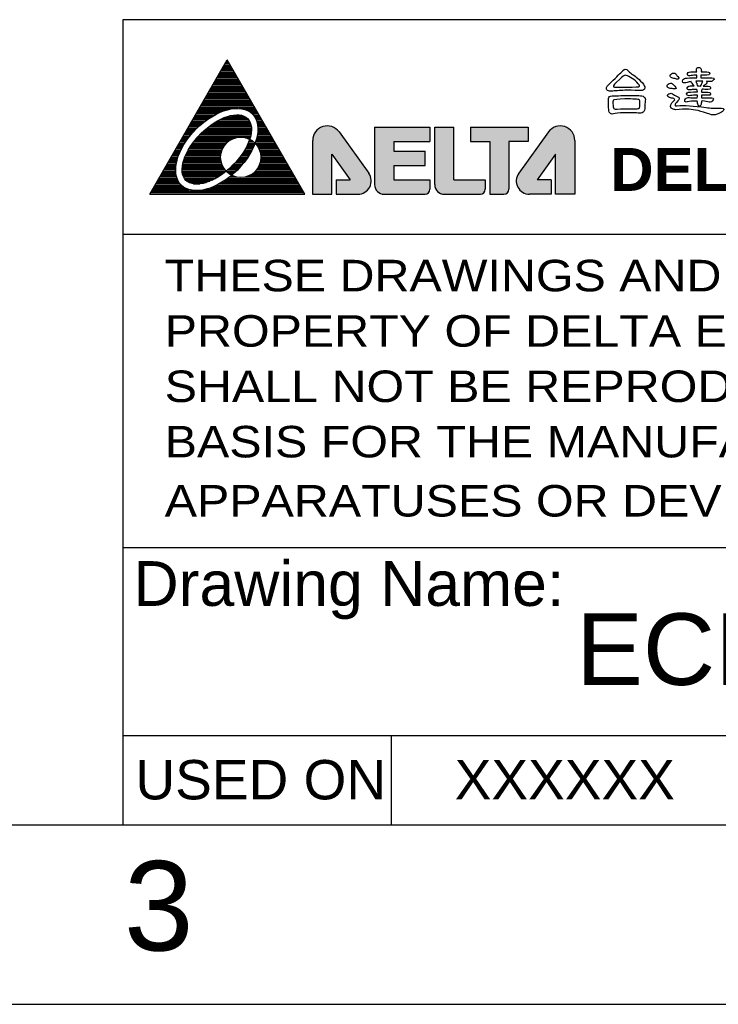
# Model space of a CAD drawing. Extents: x -75 to 555, y -102 to 343.
# Tile 14 of 24: x 303 to 361, y -102 to -20. Entities that reach past the tile are written whole.
import ezdxf
from ezdxf.enums import TextEntityAlignment as Align

# ---------------------------------------------------------------- set-up
doc = ezdxf.new("R2010")
doc.units = 0
doc.header["$LTSCALE"] = 23.1
doc.header["$MEASUREMENT"] = 0
doc.layers.get('0').update_dxf_attribs({"linetype": 'CONTINUOUS'})
for name, color, linetype in [('delta', 5, 'CONTINUOUS'), ('DIM', 6, 'CONTINUOUS'), ('DRAWING FRAME', 1, 'CONTINUOUS')]:
    doc.layers.add(name, color=color, linetype=linetype)
doc.styles.add('ARIAL', font='ARIAL.TTF')
doc.styles.add('ROMANC', font='romanc')

# ---------------------------------------------------------------- blocks, each defined once
blk = doc.blocks.new('DELTA-LOGO')
at = {"layer": 'delta'}
h = blk.add_hatch(color=256, dxfattribs=at)
h.paths.add_polyline_path([(16.108, 6.006), (16.108, 3.602), (16.966, 3.602), (16.966, 5.39), (17.788, 4.245), (17.163, 4.245), (17.163, 3.602), (18.133, 3.602, 0.610501), (18.614, 4.538), (17.287, 6.386, 0.72837)])
h.paths.add_polyline_path([(18.877, 6.603), (18.877, 4.031, 0.414214), (19.306, 3.602), (21.129, 3.602, 0.414214), (21.35, 3.824), (21.35, 4.245), (19.734, 4.245), (19.734, 4.888), (21.136, 4.888), (21.136, 5.531), (19.734, 5.531), (19.734, 5.96), (21.35, 5.96), (21.35, 6.603)])
h.paths.add_polyline_path([(22.422, 6.603), (21.565, 6.603), (21.565, 4.03, 0.413781), (21.993, 3.602), (23.602, 3.602, 0.414214), (23.823, 3.824), (23.823, 4.245), (22.422, 4.245)])
h.paths.add_polyline_path([(23.163, 6.603), (23.163, 5.96), (24.021, 5.96), (24.021, 3.602), (24.656, 3.602, 0.414214), (24.878, 3.824), (24.878, 5.96), (25.735, 5.96), (25.735, 6.603)])
h.paths.add_polyline_path([(26.967, 5.39), (26.967, 3.602), (27.824, 3.602), (27.824, 6.006, 0.72837), (26.646, 6.386), (25.318, 4.538, 0.610501), (25.799, 3.602), (26.77, 3.602), (26.77, 4.245), (26.145, 4.245)])
for p, q in [((8.824, 3.602), (12.288, 9.602)), ((15.752, 3.602), (12.288, 9.602)), ((18.877, 6.603), (21.35, 6.603)), ((18.877, 6.603), (18.877, 4.031)), ((21.35, 6.603), (21.35, 5.96)), ((21.565, 6.603), (22.422, 6.603)), ((21.565, 4.031), (21.565, 6.603)), ((22.422, 4.245), (22.422, 6.603)), ((23.163, 6.603), (23.163, 5.96)), ((23.163, 6.603), (25.735, 6.603)), ((25.735, 6.603), (25.735, 5.96)), ((17.287, 6.386), (18.613, 4.538)), ((26.645, 6.386), (25.319, 4.538)), ((16.108, 6.006), (16.108, 3.602)), ((19.734, 5.96), (21.35, 5.96)), ((19.734, 5.96), (19.734, 5.531)), ((23.163, 5.96), (24.021, 5.96)), ((24.021, 5.96), (24.021, 3.602)), ((25.735, 5.96), (24.878, 5.96)), ((24.878, 5.96), (24.878, 3.824)), ((27.824, 6.006), (27.824, 3.602)), ((16.966, 3.602), (16.966, 5.39)), ((16.966, 5.39), (17.788, 4.245)), ((19.734, 5.531), (21.136, 5.531)), ((21.136, 4.888), (21.136, 5.531)), ((26.967, 5.39), (26.145, 4.245)), ((26.967, 3.602), (26.967, 5.39)), ((19.734, 4.888), (19.734, 4.245)), ((19.734, 4.888), (21.136, 4.888)), ((17.163, 4.245), (17.163, 3.602)), ((17.163, 4.245), (17.788, 4.245)), ((19.734, 4.245), (21.35, 4.245)), ((21.35, 4.245), (21.35, 3.824)), ((22.422, 4.245), (23.823, 4.245)), ((23.823, 4.245), (23.823, 3.824)), ((26.77, 4.245), (26.145, 4.245)), ((26.77, 4.245), (26.77, 3.602)), ((8.824, 3.602), (15.752, 3.602)), ((16.108, 3.602), (16.966, 3.602)), ((17.163, 3.602), (18.133, 3.602)), ((19.306, 3.602), (21.129, 3.602)), ((21.993, 3.602), (23.602, 3.602)), ((24.021, 3.602), (24.656, 3.602)), ((26.77, 3.602), (25.799, 3.602)), ((27.824, 3.602), (26.967, 3.602))]:
    blk.add_line(p, q, dxfattribs=at)
at = {"layer": 'delta', "color": 5}
for p, q in [((12.085, 9.25), (12.492, 9.25)), ((12.121, 9.312), (12.455, 9.312)), ((12.157, 9.375), (12.419, 9.375)), ((12.193, 9.438), (12.383, 9.438)), ((12.229, 9.5), (12.347, 9.5)), ((12.233, 9.507), (12.303, 9.577)), ((12.289, 9.562), (12.311, 9.562)), ((11.832, 8.812), (12.744, 8.812)), ((11.868, 8.875), (12.708, 8.875)), ((11.904, 8.938), (12.672, 8.938)), ((11.94, 9), (12.636, 9)), ((11.976, 9.062), (12.6, 9.062)), ((12.013, 9.125), (12.564, 9.125)), ((12.049, 9.188), (12.528, 9.188)), ((11.579, 8.375), (12.997, 8.375)), ((11.616, 8.438), (12.961, 8.438)), ((11.652, 8.5), (12.925, 8.5)), ((11.688, 8.562), (12.888, 8.562)), ((11.724, 8.625), (12.852, 8.625)), ((11.76, 8.688), (12.816, 8.688)), ((11.796, 8.75), (12.78, 8.75)), ((11.327, 7.938), (13.249, 7.938)), ((11.363, 8), (13.213, 8)), ((11.399, 8.062), (13.177, 8.062)), ((11.435, 8.125), (13.141, 8.125)), ((11.471, 8.188), (13.105, 8.188)), ((11.507, 8.25), (13.069, 8.25)), ((11.543, 8.312), (13.033, 8.312)), ((11.074, 7.5), (13.502, 7.5)), ((11.11, 7.562), (13.466, 7.562)), ((11.146, 7.625), (13.43, 7.625)), ((11.183, 7.688), (13.394, 7.688)), ((11.219, 7.75), (13.358, 7.75)), ((11.255, 7.812), (13.321, 7.812)), ((11.291, 7.875), (13.285, 7.875)), ((10.822, 7.062), (11.587, 7.062)), ((10.858, 7.125), (11.693, 7.125)), ((10.894, 7.188), (11.811, 7.188)), ((10.93, 7.25), (11.942, 7.25)), ((10.966, 7.312), (12.096, 7.312)), ((11.002, 7.375), (12.29, 7.375)), ((11.038, 7.438), (12.662, 7.438)), ((12.255, 7.062), (13.097, 7.062)), ((12.479, 7.125), (12.946, 7.125)), ((12.819, 7.438), (13.538, 7.438)), ((13.128, 7.375), (13.574, 7.375)), ((13.26, 7.312), (13.61, 7.312)), ((13.351, 7.25), (13.646, 7.25)), ((13.421, 7.188), (13.682, 7.188)), ((13.475, 7.125), (13.718, 7.125)), ((13.519, 7.062), (13.755, 7.062)), ((10.569, 6.625), (11.012, 6.625)), ((10.605, 6.688), (11.081, 6.688)), ((10.641, 6.75), (11.154, 6.75)), ((10.677, 6.812), (11.23, 6.812)), ((10.713, 6.875), (11.311, 6.875)), ((10.75, 6.938), (11.397, 6.938)), ((10.786, 7), (11.489, 7)), ((11.475, 6.625), (13.366, 6.625)), ((11.559, 6.688), (13.355, 6.688)), ((11.648, 6.75), (13.339, 6.75)), ((11.744, 6.812), (13.316, 6.812)), ((11.849, 6.875), (13.284, 6.875)), ((11.964, 6.938), (13.242, 6.938)), ((12.096, 7), (13.183, 7)), ((13.555, 7), (13.791, 7)), ((13.584, 6.938), (13.827, 6.938)), ((13.608, 6.875), (13.863, 6.875)), ((13.626, 6.812), (13.899, 6.812)), ((13.64, 6.75), (13.935, 6.75)), ((13.65, 6.688), (13.971, 6.688)), ((13.657, 6.625), (14.007, 6.625)), ((10.316, 6.188), (10.607, 6.188)), ((10.353, 6.25), (10.658, 6.25)), ((10.389, 6.312), (10.71, 6.312)), ((10.425, 6.375), (10.765, 6.375)), ((10.461, 6.438), (10.823, 6.438)), ((10.497, 6.5), (10.883, 6.5)), ((10.533, 6.562), (10.946, 6.562)), ((11, 6.188), (13.331, 6.188)), ((11.059, 6.25), (13.345, 6.25)), ((11.12, 6.312), (13.357, 6.312)), ((11.184, 6.375), (13.366, 6.375)), ((11.251, 6.438), (13.371, 6.438)), ((11.322, 6.5), (13.373, 6.5)), ((11.396, 6.562), (13.372, 6.562)), ((13.625, 6.188), (14.26, 6.188)), ((13.637, 6.25), (14.224, 6.25)), ((13.647, 6.312), (14.188, 6.312)), ((13.654, 6.375), (14.151, 6.375)), ((13.659, 6.438), (14.115, 6.438)), ((13.661, 6.562), (14.043, 6.562)), ((13.661, 6.5), (14.079, 6.5)), ((10.064, 5.75), (10.311, 5.75)), ((10.1, 5.812), (10.347, 5.812)), ((10.136, 5.875), (10.386, 5.875)), ((10.172, 5.938), (10.426, 5.938)), ((10.208, 6), (10.468, 6)), ((10.244, 6.062), (10.513, 6.062)), ((10.28, 6.125), (10.559, 6.125)), ((10.657, 5.75), (12.145, 5.75)), ((10.7, 5.812), (12.19, 5.812)), ((10.744, 5.875), (12.245, 5.875)), ((10.791, 5.938), (12.311, 5.938)), ((10.84, 6), (12.394, 6)), ((10.891, 6.062), (12.503, 6.062)), ((10.944, 6.125), (12.675, 6.125)), ((13.114, 6.125), (13.313, 6.125)), ((13.163, 5.75), (13.484, 5.75)), ((13.193, 5.812), (13.51, 5.812)), ((13.222, 5.875), (13.534, 5.875)), ((13.248, 5.938), (13.478, 5.938)), ((13.272, 6), (13.395, 6)), ((13.286, 6.062), (13.294, 6.062)), ((13.544, 5.875), (14.44, 5.875)), ((13.556, 5.938), (14.404, 5.938)), ((13.577, 6), (14.368, 6)), ((13.595, 6.062), (14.332, 6.062)), ((13.599, 5.812), (14.476, 5.812)), ((13.611, 6.125), (14.296, 6.125)), ((13.644, 5.75), (14.512, 5.75)), ((9.811, 5.312), (10.107, 5.312)), ((9.847, 5.375), (10.131, 5.375)), ((9.883, 5.438), (10.156, 5.438)), ((9.92, 5.5), (10.183, 5.5)), ((9.956, 5.562), (10.212, 5.562)), ((9.992, 5.625), (10.243, 5.625)), ((10.028, 5.688), (10.276, 5.688)), ((10.419, 5.312), (11.997, 5.312)), ((10.446, 5.375), (12.003, 5.375)), ((10.476, 5.438), (12.014, 5.438)), ((10.508, 5.5), (12.029, 5.5)), ((10.543, 5.562), (12.05, 5.562)), ((10.579, 5.625), (12.075, 5.625)), ((10.617, 5.688), (12.107, 5.688)), ((12.891, 5.312), (13.251, 5.312)), ((12.936, 5.375), (13.29, 5.375)), ((12.979, 5.438), (13.327, 5.438)), ((13.02, 5.5), (13.362, 5.5)), ((13.059, 5.562), (13.395, 5.562)), ((13.095, 5.625), (13.427, 5.625)), ((13.13, 5.688), (13.457, 5.688)), ((13.682, 5.688), (14.548, 5.688)), ((13.714, 5.625), (14.585, 5.625)), ((13.739, 5.562), (14.621, 5.562)), ((13.76, 5.5), (14.657, 5.5)), ((13.775, 5.438), (14.693, 5.438)), ((13.786, 5.375), (14.729, 5.375)), ((13.792, 5.312), (14.765, 5.312)), ((9.559, 4.875), (9.999, 4.875)), ((9.595, 4.938), (10.008, 4.938)), ((9.631, 5), (10.019, 5)), ((9.667, 5.062), (10.033, 5.062)), ((9.703, 5.125), (10.048, 5.125)), ((9.739, 5.188), (10.066, 5.188)), ((9.775, 5.25), (10.086, 5.25)), ((10.288, 4.875), (12.077, 4.875)), ((10.299, 4.938), (12.051, 4.938)), ((10.313, 5), (12.031, 5)), ((10.329, 5.062), (12.015, 5.062)), ((10.348, 5.125), (12.004, 5.125)), ((10.369, 5.188), (11.997, 5.188)), ((10.393, 5.25), (11.995, 5.25)), ((12.511, 4.875), (12.922, 4.875)), ((12.573, 4.938), (12.976, 4.938)), ((12.632, 5), (13.027, 5)), ((12.688, 5.062), (13.076, 5.062)), ((12.743, 5.125), (13.123, 5.125)), ((12.794, 5.188), (13.167, 5.188)), ((12.844, 5.25), (13.21, 5.25)), ((13.712, 4.875), (15.018, 4.875)), ((13.738, 4.938), (14.981, 4.938)), ((13.758, 5), (14.945, 5)), ((13.774, 5.062), (14.909, 5.062)), ((13.785, 5.125), (14.873, 5.125)), ((13.792, 5.188), (14.837, 5.188)), ((13.794, 5.25), (14.801, 5.25)), ((9.306, 4.438), (10.011, 4.438)), ((9.342, 4.5), (10, 4.5)), ((9.378, 4.562), (9.992, 4.562)), ((9.414, 4.625), (9.988, 4.625)), ((9.45, 4.688), (9.986, 4.688)), ((9.486, 4.75), (9.988, 4.75)), ((9.523, 4.812), (9.992, 4.812)), ((10.274, 4.688), (12.194, 4.688)), ((10.276, 4.75), (12.148, 4.75)), ((10.277, 4.625), (12.23, 4.625)), ((10.28, 4.812), (12.109, 4.812)), ((10.284, 4.562), (12.15, 4.562)), ((10.296, 4.5), (12.065, 4.5)), ((10.314, 4.438), (11.974, 4.438)), ((12.249, 4.625), (12.684, 4.625)), ((12.306, 4.688), (12.748, 4.688)), ((12.316, 4.562), (12.617, 4.562)), ((12.377, 4.75), (12.808, 4.75)), ((12.4, 4.5), (12.547, 4.5)), ((12.446, 4.812), (12.867, 4.812)), ((12.473, 4.438), (12.512, 4.438)), ((13.277, 4.438), (15.27, 4.438)), ((13.389, 4.5), (15.234, 4.5)), ((13.473, 4.562), (15.198, 4.562)), ((13.54, 4.625), (15.162, 4.625)), ((13.595, 4.688), (15.126, 4.688)), ((13.641, 4.75), (15.09, 4.75)), ((13.68, 4.812), (15.054, 4.812)), ((9.053, 4), (10.244, 4)), ((9.09, 4.062), (10.186, 4.062)), ((9.126, 4.125), (10.139, 4.125)), ((9.162, 4.188), (10.101, 4.188)), ((9.198, 4.25), (10.071, 4.25)), ((9.234, 4.312), (10.046, 4.312)), ((9.27, 4.375), (10.026, 4.375)), ((10.339, 4.375), (11.876, 4.375)), ((10.374, 4.312), (11.769, 4.312)), ((10.42, 4.25), (11.649, 4.25)), ((10.485, 4.188), (11.512, 4.188)), ((10.582, 4.125), (11.342, 4.125)), ((10.784, 4.062), (11.067, 4.062)), ((11.803, 4), (15.523, 4)), ((11.923, 4.062), (15.487, 4.062)), ((12.033, 4.125), (15.451, 4.125)), ((12.133, 4.188), (15.414, 4.188)), ((12.226, 4.25), (15.378, 4.25)), ((12.313, 4.312), (15.342, 4.312)), ((12.396, 4.375), (12.694, 4.375)), ((13.095, 4.375), (15.306, 4.375)), ((8.837, 3.625), (15.739, 3.625)), ((8.873, 3.688), (15.703, 3.688)), ((8.909, 3.75), (15.667, 3.75)), ((8.945, 3.812), (10.57, 3.812)), ((8.981, 3.875), (10.418, 3.875)), ((9.017, 3.938), (10.319, 3.938)), ((11.29, 3.812), (15.631, 3.812)), ((11.504, 3.875), (15.595, 3.875)), ((11.666, 3.938), (15.559, 3.938))]:
    blk.add_line(p, q, dxfattribs=at)
at = {"layer": 'delta'}
blk.add_circle((12.895, 5.252), 0.9, dxfattribs=at)
for centre, radius, start, end in [((16.759, 6.006), 0.65, 35.6787, 180), ((27.174, 6.006), 0.65, 0, 144.3213), ((18.133, 4.193), 0.591, 270, 35.6787), ((25.799, 4.193), 0.591, 144.3213, 270), ((19.306, 4.031), 0.429, 180, 270), ((21.993, 4.031), 0.429, 180, 270), ((21.129, 3.824), 0.222, 270, 0), ((23.602, 3.824), 0.222, 270, 0), ((24.656, 3.824), 0.222, 270, 0)]:
    blk.add_arc(centre, radius, start, end, dxfattribs=at)
for major_axis, ratio in [((-1.591, -1.591), 0.577778), ((-1.379, -1.379), 0.512821)]:
    blk.add_ellipse((11.824, 5.602), major_axis=major_axis, ratio=ratio, dxfattribs=at)
blk = doc.blocks.new('DELTA-TXT')
at = {"layer": 'delta'}
for points, knots in [([(0.724, 5.601), (1.095, 5.598), (1.348, 5.595), (1.483, 5.59), (1.483, 5.59), (1.564, 5.588), (1.626, 5.598), (1.667, 5.621), (1.667, 5.621), (1.704, 5.644), (1.727, 5.682), (1.735, 5.737), (1.735, 5.737), (1.749, 5.799), (1.697, 5.895), (1.578, 6.028), (1.578, 6.028), (1.346, 6.274), (1.151, 6.44), (0.994, 6.527), (0.994, 6.527), (0.903, 6.577), (0.831, 6.64), (0.779, 6.715), (0.779, 6.715), (0.751, 6.758), (0.706, 6.781), (0.641, 6.783), (0.641, 6.783), (0.594, 6.783), (0.552, 6.758), (0.515, 6.708), (0.515, 6.708), (0.451, 6.631), (0.267, 6.448), (-0.039, 6.161), (-0.039, 6.161), (-0.258, 5.963), (-0.378, 5.828), (-0.401, 5.758), (-0.401, 5.758), (-0.424, 5.689), (-0.406, 5.632), (-0.346, 5.587), (-0.346, 5.587), (-0.296, 5.546), (-0.199, 5.534), (-0.056, 5.553), (-0.056, 5.553), (0.17, 5.58), (0.43, 5.596), (0.724, 5.601)], [0, 0, 0, 0, 0.076923, 0.076923, 0.076923, 0.076923, 0.153846, 0.153846, 0.153846, 0.153846, 0.230769, 0.230769, 0.230769, 0.230769, 0.307692, 0.307692, 0.307692, 0.307692, 0.384615, 0.384615, 0.384615, 0.384615, 0.461538, 0.461538, 0.461538, 0.461538, 0.538462, 0.538462, 0.538462, 0.538462, 0.615385, 0.615385, 0.615385, 0.615385, 0.692308, 0.692308, 0.692308, 0.692308, 0.769231, 0.769231, 0.769231, 0.769231, 0.846154, 0.846154, 0.846154, 0.846154, 0.923077, 0.923077, 0.923077, 0.923077, 1, 1, 1, 1]), ([(5.186, 6.103), (5.227, 6.103), (5.267, 6.1), (5.306, 6.093), (5.306, 6.093), (5.388, 6.079), (5.45, 6.086), (5.494, 6.113), (5.494, 6.113), (5.564, 6.161), (5.604, 6.203), (5.613, 6.24), (5.613, 6.24), (5.623, 6.276), (5.581, 6.294), (5.487, 6.294), (5.487, 6.294), (5.272, 6.294), (5.062, 6.293), (4.855, 6.291), (4.855, 6.291), (4.857, 6.325), (4.859, 6.365), (4.861, 6.411), (4.861, 6.411), (4.861, 6.42), (4.862, 6.432), (4.865, 6.448), (4.865, 6.448), (4.97, 6.448), (5.083, 6.446), (5.207, 6.441), (5.207, 6.441), (5.291, 6.441), (5.339, 6.46), (5.35, 6.496), (5.35, 6.496), (5.364, 6.533), (5.359, 6.565), (5.337, 6.592), (5.337, 6.592), (5.302, 6.619), (5.153, 6.633), (4.889, 6.633), (4.889, 6.633), (4.898, 6.703), (4.886, 6.765), (4.855, 6.818), (4.855, 6.818), (4.818, 6.872), (4.768, 6.892), (4.704, 6.879), (4.704, 6.879), (4.642, 6.863), (4.614, 6.811), (4.618, 6.722), (4.618, 6.722), (4.625, 6.692), (4.63, 6.664), (4.632, 6.636), (4.632, 6.636), (4.359, 6.65), (4.197, 6.634), (4.147, 6.589), (4.147, 6.589), (4.11, 6.552), (4.101, 6.512), (4.12, 6.469), (4.12, 6.469), (4.149, 6.414), (4.219, 6.398), (4.328, 6.421), (4.328, 6.421), (4.417, 6.437), (4.522, 6.445), (4.642, 6.445), (4.642, 6.445), (4.64, 6.388), (4.641, 6.336), (4.646, 6.291), (4.646, 6.291), (4.568, 6.293), (4.493, 6.293), (4.42, 6.291), (4.42, 6.291), (4.14, 6.291), (3.985, 6.281), (3.955, 6.26), (3.955, 6.26), (3.914, 6.244), (3.882, 6.217), (3.859, 6.178), (3.859, 6.178), (3.837, 6.128), (3.839, 6.083), (3.866, 6.041), (3.866, 6.041), (3.896, 6.005), (3.976, 6.005), (4.106, 6.041), (4.106, 6.041), (4.163, 6.058), (4.235, 6.072), (4.321, 6.086), (4.321, 6.086), (4.315, 6.072), (4.347, 6.023), (4.42, 5.939), (4.42, 5.939), (4.448, 5.905), (4.471, 5.873), (4.492, 5.844), (4.492, 5.844), (4.312, 5.859), (4.193, 5.844), (4.133, 5.796), (4.133, 5.796), (4.097, 5.759), (4.088, 5.719), (4.106, 5.675), (4.106, 5.675), (4.135, 5.621), (4.205, 5.605), (4.315, 5.628), (4.315, 5.628), (4.406, 5.644), (4.516, 5.652), (4.646, 5.652), (4.646, 5.652), (4.662, 5.618), (4.672, 5.57), (4.677, 5.508), (4.677, 5.508), (4.335, 5.517), (4.145, 5.503), (4.106, 5.464), (4.106, 5.464), (4.069, 5.43), (4.06, 5.392), (4.078, 5.351), (4.078, 5.351), (4.106, 5.301), (4.172, 5.285), (4.277, 5.303), (4.277, 5.303), (4.389, 5.319), (4.52, 5.33), (4.673, 5.334), (4.673, 5.334), (4.671, 5.277), (4.667, 5.223), (4.663, 5.173), (4.663, 5.173), (4.456, 5.173), (4.309, 5.179), (4.222, 5.19), (4.222, 5.19), (4.126, 5.204), (4.054, 5.181), (4.006, 5.122), (4.006, 5.122), (3.97, 5.079), (3.955, 5.038), (3.962, 4.999), (3.962, 4.999), (3.971, 4.949), (4.019, 4.933), (4.106, 4.951), (4.106, 4.951), (4.245, 4.992), (4.431, 5.008), (4.663, 4.999), (4.663, 4.999), (4.67, 4.917), (4.686, 4.844), (4.711, 4.78), (4.711, 4.78), (4.725, 4.739), (4.75, 4.719), (4.786, 4.719), (4.786, 4.719), (4.813, 4.719), (4.837, 4.736), (4.858, 4.77), (4.858, 4.77), (4.887, 4.827), (4.901, 4.901), (4.899, 4.992), (4.899, 4.992), (4.897, 4.995), (4.896, 4.996), (4.896, 4.999), (4.896, 4.999), (4.998, 5.013), (5.117, 4.996), (5.251, 4.951), (5.251, 4.951), (5.356, 4.922), (5.44, 4.936), (5.504, 4.995), (5.504, 4.995), (5.547, 5.039), (5.568, 5.08), (5.565, 5.118), (5.565, 5.118), (5.559, 5.173), (5.46, 5.195), (5.268, 5.184), (5.268, 5.184), (5.204, 5.181), (5.079, 5.178), (4.892, 5.173), (4.892, 5.173), (4.892, 5.235), (4.892, 5.287), (4.892, 5.331), (4.892, 5.331), (5.008, 5.331), (5.134, 5.328), (5.268, 5.324), (5.268, 5.324), (5.345, 5.324), (5.391, 5.341), (5.405, 5.375), (5.405, 5.375), (5.418, 5.411), (5.414, 5.441), (5.391, 5.464), (5.391, 5.464), (5.362, 5.491), (5.196, 5.505), (4.896, 5.505), (4.896, 5.505), (4.898, 5.562), (4.909, 5.612), (4.929, 5.655), (4.929, 5.655), (5.032, 5.655), (5.143, 5.653), (5.261, 5.649), (5.261, 5.649), (5.345, 5.649), (5.393, 5.667), (5.405, 5.703), (5.405, 5.703), (5.418, 5.74), (5.414, 5.772), (5.391, 5.799), (5.391, 5.799), (5.357, 5.826), (5.223, 5.84), (4.991, 5.84), (4.991, 5.84), (5.074, 5.894), (5.124, 5.926), (5.145, 5.936), (5.145, 5.936), (5.2, 5.979), (5.214, 6.035), (5.186, 6.103)], [0, 0, 0, 0, 0.015385, 0.015385, 0.015385, 0.015385, 0.030769, 0.030769, 0.030769, 0.030769, 0.046154, 0.046154, 0.046154, 0.046154, 0.061538, 0.061538, 0.061538, 0.061538, 0.076923, 0.076923, 0.076923, 0.076923, 0.092308, 0.092308, 0.092308, 0.092308, 0.107692, 0.107692, 0.107692, 0.107692, 0.123077, 0.123077, 0.123077, 0.123077, 0.138462, 0.138462, 0.138462, 0.138462, 0.153846, 0.153846, 0.153846, 0.153846, 0.169231, 0.169231, 0.169231, 0.169231, 0.184615, 0.184615, 0.184615, 0.184615, 0.2, 0.2, 0.2, 0.2, 0.215385, 0.215385, 0.215385, 0.215385, 0.230769, 0.230769, 0.230769, 0.230769, 0.246154, 0.246154, 0.246154, 0.246154, 0.261538, 0.261538, 0.261538, 0.261538, 0.276923, 0.276923, 0.276923, 0.276923, 0.292308, 0.292308, 0.292308, 0.292308, 0.307692, 0.307692, 0.307692, 0.307692, 0.323077, 0.323077, 0.323077, 0.323077, 0.338462, 0.338462, 0.338462, 0.338462, 0.353846, 0.353846, 0.353846, 0.353846, 0.369231, 0.369231, 0.369231, 0.369231, 0.384615, 0.384615, 0.384615, 0.384615, 0.4, 0.4, 0.4, 0.4, 0.415385, 0.415385, 0.415385, 0.415385, 0.430769, 0.430769, 0.430769, 0.430769, 0.446154, 0.446154, 0.446154, 0.446154, 0.461538, 0.461538, 0.461538, 0.461538, 0.476923, 0.476923, 0.476923, 0.476923, 0.492308, 0.492308, 0.492308, 0.492308, 0.507692, 0.507692, 0.507692, 0.507692, 0.523077, 0.523077, 0.523077, 0.523077, 0.538462, 0.538462, 0.538462, 0.538462, 0.553846, 0.553846, 0.553846, 0.553846, 0.569231, 0.569231, 0.569231, 0.569231, 0.584615, 0.584615, 0.584615, 0.584615, 0.6, 0.6, 0.6, 0.6, 0.615385, 0.615385, 0.615385, 0.615385, 0.630769, 0.630769, 0.630769, 0.630769, 0.646154, 0.646154, 0.646154, 0.646154, 0.661538, 0.661538, 0.661538, 0.661538, 0.676923, 0.676923, 0.676923, 0.676923, 0.692308, 0.692308, 0.692308, 0.692308, 0.707692, 0.707692, 0.707692, 0.707692, 0.723077, 0.723077, 0.723077, 0.723077, 0.738462, 0.738462, 0.738462, 0.738462, 0.753846, 0.753846, 0.753846, 0.753846, 0.769231, 0.769231, 0.769231, 0.769231, 0.784615, 0.784615, 0.784615, 0.784615, 0.8, 0.8, 0.8, 0.8, 0.815385, 0.815385, 0.815385, 0.815385, 0.830769, 0.830769, 0.830769, 0.830769, 0.846154, 0.846154, 0.846154, 0.846154, 0.861538, 0.861538, 0.861538, 0.861538, 0.876923, 0.876923, 0.876923, 0.876923, 0.892308, 0.892308, 0.892308, 0.892308, 0.907692, 0.907692, 0.907692, 0.907692, 0.923077, 0.923077, 0.923077, 0.923077, 0.938462, 0.938462, 0.938462, 0.938462, 0.953846, 0.953846, 0.953846, 0.953846, 0.969231, 0.969231, 0.969231, 0.969231, 0.984615, 0.984615, 0.984615, 0.984615, 1, 1, 1, 1]), ([(0.935, 6.318), (1.068, 6.243), (1.186, 6.153), (1.291, 6.048), (1.291, 6.048), (1.403, 5.93), (1.452, 5.856), (1.438, 5.826), (1.438, 5.826), (1.422, 5.79), (1.182, 5.774), (0.717, 5.778), (0.717, 5.778), (0.252, 5.765), (0.01, 5.772), (-0.008, 5.799), (-0.008, 5.799), (-0.049, 5.853), (0.058, 5.992), (0.314, 6.212), (0.314, 6.212), (0.487, 6.365), (0.596, 6.441), (0.641, 6.441), (0.641, 6.441), (0.706, 6.439), (0.804, 6.398), (0.935, 6.318)], [0, 0, 0, 0, 0.142857, 0.142857, 0.142857, 0.142857, 0.285714, 0.285714, 0.285714, 0.285714, 0.428571, 0.428571, 0.428571, 0.428571, 0.571429, 0.571429, 0.571429, 0.571429, 0.714286, 0.714286, 0.714286, 0.714286, 0.857143, 0.857143, 0.857143, 0.857143, 1, 1, 1, 1]), ([(3.484, 6.486), (3.474, 6.513), (3.452, 6.536), (3.415, 6.554), (3.415, 6.554), (3.374, 6.57), (3.327, 6.57), (3.275, 6.554), (3.275, 6.554), (3.232, 6.538), (3.199, 6.517), (3.176, 6.489), (3.176, 6.489), (3.149, 6.448), (3.141, 6.413), (3.152, 6.383), (3.152, 6.383), (3.173, 6.329), (3.223, 6.293), (3.302, 6.278), (3.302, 6.278), (3.387, 6.261), (3.452, 6.244), (3.497, 6.226), (3.497, 6.226), (3.561, 6.21), (3.603, 6.216), (3.624, 6.243), (3.624, 6.243), (3.644, 6.266), (3.63, 6.306), (3.579, 6.363), (3.579, 6.363), (3.539, 6.404), (3.506, 6.445), (3.484, 6.486)], [0, 0, 0, 0, 0.111111, 0.111111, 0.111111, 0.111111, 0.222222, 0.222222, 0.222222, 0.222222, 0.333333, 0.333333, 0.333333, 0.333333, 0.444444, 0.444444, 0.444444, 0.444444, 0.555556, 0.555556, 0.555556, 0.555556, 0.666667, 0.666667, 0.666667, 0.666667, 0.777778, 0.777778, 0.777778, 0.777778, 0.888889, 0.888889, 0.888889, 0.888889, 1, 1, 1, 1]), ([(4.66, 6.113), (4.771, 6.115), (4.875, 6.115), (4.971, 6.113), (4.971, 6.113), (4.962, 6.09), (4.952, 6.06), (4.94, 6.021), (4.94, 6.021), (4.92, 5.973), (4.889, 5.913), (4.848, 5.84), (4.848, 5.84), (4.791, 5.842), (4.732, 5.844), (4.67, 5.844), (4.67, 5.844), (4.66, 5.925), (4.641, 5.988), (4.611, 6.031), (4.611, 6.031), (4.605, 6.065), (4.593, 6.09), (4.578, 6.107), (4.578, 6.107), (4.6, 6.109), (4.628, 6.111), (4.66, 6.113)], [0, 0, 0, 0, 0.142857, 0.142857, 0.142857, 0.142857, 0.285714, 0.285714, 0.285714, 0.285714, 0.428571, 0.428571, 0.428571, 0.428571, 0.571429, 0.571429, 0.571429, 0.571429, 0.714286, 0.714286, 0.714286, 0.714286, 0.857143, 0.857143, 0.857143, 0.857143, 1, 1, 1, 1]), ([(3.306, 5.936), (3.292, 5.963), (3.266, 5.982), (3.227, 5.993), (3.227, 5.993), (3.186, 6.007), (3.141, 6.003), (3.091, 5.98), (3.091, 5.98), (3.047, 5.957), (3.018, 5.931), (3.002, 5.901), (3.002, 5.901), (2.979, 5.858), (2.974, 5.821), (2.988, 5.792), (2.988, 5.792), (3.015, 5.742), (3.07, 5.713), (3.152, 5.706), (3.152, 5.706), (3.241, 5.698), (3.307, 5.688), (3.35, 5.679), (3.35, 5.679), (3.414, 5.67), (3.456, 5.68), (3.477, 5.71), (3.477, 5.71), (3.493, 5.737), (3.473, 5.775), (3.419, 5.822), (3.419, 5.822), (3.371, 5.859), (3.333, 5.897), (3.306, 5.936)], [0, 0, 0, 0, 0.111111, 0.111111, 0.111111, 0.111111, 0.222222, 0.222222, 0.222222, 0.222222, 0.333333, 0.333333, 0.333333, 0.333333, 0.444444, 0.444444, 0.444444, 0.444444, 0.555556, 0.555556, 0.555556, 0.555556, 0.666667, 0.666667, 0.666667, 0.666667, 0.777778, 0.777778, 0.777778, 0.777778, 0.888889, 0.888889, 0.888889, 0.888889, 1, 1, 1, 1]), ([(1.356, 4.325), (1.479, 4.303), (1.575, 4.321), (1.643, 4.38), (1.643, 4.38), (1.705, 4.428), (1.734, 4.525), (1.729, 4.671), (1.729, 4.671), (1.731, 4.789), (1.741, 4.901), (1.759, 5.006), (1.759, 5.006), (1.776, 5.111), (1.75, 5.189), (1.685, 5.241), (1.685, 5.241), (1.634, 5.278), (1.539, 5.3), (1.397, 5.307), (1.397, 5.307), (1.162, 5.316), (0.831, 5.314), (0.402, 5.303), (0.402, 5.303), (0.225, 5.296), (0.06, 5.292), (-0.09, 5.289), (-0.09, 5.289), (-0.161, 5.289), (-0.213, 5.275), (-0.247, 5.245), (-0.247, 5.245), (-0.297, 5.197), (-0.314, 5.105), (-0.298, 4.968), (-0.298, 4.968), (-0.296, 4.825), (-0.29, 4.68), (-0.282, 4.534), (-0.282, 4.534), (-0.282, 4.415), (-0.248, 4.336), (-0.182, 4.295), (-0.182, 4.295), (-0.139, 4.267), (-0.051, 4.267), (0.081, 4.295), (0.081, 4.295), (0.241, 4.331), (0.462, 4.348), (0.744, 4.346), (0.744, 4.346), (1.081, 4.344), (1.285, 4.337), (1.356, 4.325)], [0, 0, 0, 0, 0.071429, 0.071429, 0.071429, 0.071429, 0.142857, 0.142857, 0.142857, 0.142857, 0.214286, 0.214286, 0.214286, 0.214286, 0.285714, 0.285714, 0.285714, 0.285714, 0.357143, 0.357143, 0.357143, 0.357143, 0.428571, 0.428571, 0.428571, 0.428571, 0.5, 0.5, 0.5, 0.5, 0.571429, 0.571429, 0.571429, 0.571429, 0.642857, 0.642857, 0.642857, 0.642857, 0.714286, 0.714286, 0.714286, 0.714286, 0.785714, 0.785714, 0.785714, 0.785714, 0.857143, 0.857143, 0.857143, 0.857143, 0.928571, 0.928571, 0.928571, 0.928571, 1, 1, 1, 1]), ([(0.615, 5.115), (1.102, 5.122), (1.374, 5.106), (1.431, 5.068), (1.431, 5.068), (1.452, 5.051), (1.462, 4.985), (1.462, 4.869), (1.462, 4.869), (1.465, 4.723), (1.454, 4.635), (1.431, 4.606), (1.431, 4.606), (1.397, 4.579), (1.33, 4.566), (1.229, 4.568), (1.229, 4.568), (1.056, 4.578), (0.709, 4.571), (0.187, 4.548), (0.187, 4.548), (0.096, 4.545), (0.035, 4.555), (0.006, 4.575), (0.006, 4.575), (-0.01, 4.584), (-0.024, 4.642), (-0.035, 4.75), (-0.035, 4.75), (-0.051, 4.929), (-0.049, 5.028), (-0.028, 5.047), (-0.028, 5.047), (0.012, 5.083), (0.227, 5.106), (0.615, 5.115)], [0, 0, 0, 0, 0.111111, 0.111111, 0.111111, 0.111111, 0.222222, 0.222222, 0.222222, 0.222222, 0.333333, 0.333333, 0.333333, 0.333333, 0.444444, 0.444444, 0.444444, 0.444444, 0.555556, 0.555556, 0.555556, 0.555556, 0.666667, 0.666667, 0.666667, 0.666667, 0.777778, 0.777778, 0.777778, 0.777778, 0.888889, 0.888889, 0.888889, 0.888889, 1, 1, 1, 1]), ([(3.067, 5.225), (3.128, 5.195), (3.204, 5.171), (3.296, 5.153), (3.296, 5.153), (3.352, 5.15), (3.387, 5.137), (3.398, 5.112), (3.398, 5.112), (3.414, 5.082), (3.404, 5.056), (3.368, 5.033), (3.368, 5.033), (3.174, 4.855), (3.123, 4.712), (3.214, 4.603), (3.214, 4.603), (3.227, 4.589), (3.247, 4.574), (3.272, 4.558), (3.272, 4.558), (3.34, 4.529), (3.404, 4.515), (3.463, 4.517), (3.463, 4.517), (3.723, 4.547), (3.968, 4.556), (4.198, 4.544), (4.198, 4.544), (4.499, 4.529), (4.886, 4.436), (5.361, 4.267), (5.361, 4.267), (5.486, 4.217), (5.624, 4.217), (5.774, 4.267), (5.774, 4.267), (5.904, 4.311), (6.001, 4.362), (6.065, 4.421), (6.065, 4.421), (6.121, 4.471), (6.149, 4.512), (6.146, 4.544), (6.146, 4.544), (6.144, 4.581), (6.099, 4.598), (6.01, 4.596), (6.01, 4.596), (5.68, 4.589), (5.394, 4.603), (5.155, 4.636), (5.155, 4.636), (4.451, 4.739), (3.912, 4.774), (3.539, 4.739), (3.539, 4.739), (3.468, 4.709), (3.429, 4.731), (3.422, 4.804), (3.422, 4.804), (3.429, 4.834), (3.456, 4.873), (3.504, 4.921), (3.504, 4.921), (3.627, 5.037), (3.675, 5.125), (3.648, 5.187), (3.648, 5.187), (3.634, 5.216), (3.595, 5.239), (3.532, 5.255), (3.532, 5.255), (3.488, 5.271), (3.444, 5.295), (3.398, 5.327), (3.398, 5.327), (3.314, 5.391), (3.247, 5.428), (3.197, 5.436), (3.197, 5.436), (3.167, 5.439), (3.126, 5.428), (3.074, 5.402), (3.074, 5.402), (3.026, 5.38), (3.001, 5.35), (2.998, 5.313), (2.998, 5.313), (2.996, 5.27), (3.019, 5.24), (3.067, 5.225)], [0, 0, 0, 0, 0.043478, 0.043478, 0.043478, 0.043478, 0.086957, 0.086957, 0.086957, 0.086957, 0.130435, 0.130435, 0.130435, 0.130435, 0.173913, 0.173913, 0.173913, 0.173913, 0.217391, 0.217391, 0.217391, 0.217391, 0.26087, 0.26087, 0.26087, 0.26087, 0.304348, 0.304348, 0.304348, 0.304348, 0.347826, 0.347826, 0.347826, 0.347826, 0.391304, 0.391304, 0.391304, 0.391304, 0.434783, 0.434783, 0.434783, 0.434783, 0.478261, 0.478261, 0.478261, 0.478261, 0.521739, 0.521739, 0.521739, 0.521739, 0.565217, 0.565217, 0.565217, 0.565217, 0.608696, 0.608696, 0.608696, 0.608696, 0.652174, 0.652174, 0.652174, 0.652174, 0.695652, 0.695652, 0.695652, 0.695652, 0.73913, 0.73913, 0.73913, 0.73913, 0.782609, 0.782609, 0.782609, 0.782609, 0.826087, 0.826087, 0.826087, 0.826087, 0.869565, 0.869565, 0.869565, 0.869565, 0.913043, 0.913043, 0.913043, 0.913043, 0.956522, 0.956522, 0.956522, 0.956522, 1, 1, 1, 1])]:
    blk.add_open_spline(points, degree=3, knots=knots, dxfattribs=at)
at = {"layer": 'delta', "insert": (-0.199, 2.381), "char_height": 2.4, "width": 46.1845, "attachment_point": 1, "style": 'ROMANC'}
blk.add_mtext('\\fArial|b1|i0|c0|p34;DELTA ELECTRONICS, INC.', dxfattribs=at)

msp = doc.modelspace()

# ---------------------------------------------------------------- linework, layer by layer
at = {"layer": 'DRAWING FRAME', "color": 3}
for p, q in [((539.5044, -19.777451), (311.5044, -19.777451)), ((311.5044, -19.777451), (311.5044, -87.277451)), ((539.5044, -37.777451), (311.5044, -37.777451)), ((539.5044, -64.027451), (311.5044, -64.027451)), ((527.5044, -79.777451), (311.5044, -79.777451)), ((397.0044, -79.777451), (334.0044, -79.777451)), ((334.0044, -79.777451), (334.0044, -87.277451)), ((539.5044, -87.277451), (-60.4956, -87.277451))]:
    msp.add_line(p, q, dxfattribs=at)
at = {"layer": 'DRAWING FRAME', "color": 4}
msp.add_line((-75.4956, -102.277451), (554.5044, -102.277451), dxfattribs=at)

# ---------------------------------------------------------------- block references
for name, p, xscale, yscale, zscale in [('DELTA-LOGO', (297.209747, -41.156726), 1.875, 1.875, 1.875), ('DELTA-TXT', (352.643479, -34.093968), 1.5, 1.5, 1.5)]:
    msp.add_blockref(name, p, dxfattribs=dict(xscale=xscale, yscale=yscale, zscale=zscale))

# ---------------------------------------------------------------- texts
at = {"layer": 'DIM', "style": 'ARIAL'}
for s, height, p in [('ECMA-C   1010   S', 6, (349.489177, -75.518741)), ('XXXXXX', 3.3, (339.314267, -85.107839)), ('XXXXXX', 3.3, (339.314267, -85.107839))]:
    msp.add_text(s, height=height, dxfattribs=at).set_placement(p)
at = {"layer": 'DRAWING FRAME', "color": 1, "style": 'ARIAL', "width": 1.1}
for s, p in [('THESE DRAWINGS AND SPECIFICATIONS ARE THE', (315.014504, -42.538119)), ('PROPERTY OF DELTA ELECTRONICS, INC. AND', (315.014504, -47.176405)), ('SHALL NOT BE REPRODUCED OR USED AS THE', (315.014504, -51.814691)), ('BASIS FOR THE MANUFACTURE OR SELL OF', (315.014504, -56.452976)), ('APPARATUSES OR DEVICES WITHOUT PERMISSION.', (315.014504, -61.407794))]:
    msp.add_text(s, height=2.64, dxfattribs=at).set_placement(p)
at = {"layer": 'DRAWING FRAME', "color": 1, "style": 'ARIAL'}
for s, height, p in [('Drawing Name:', 3.75, (312.399914, -68.895523)), ('USED ON', 3.3, (312.561853, -85.107839))]:
    msp.add_text(s, height=height, dxfattribs=at).set_placement(p)
msp.add_text('3', height=7.5, dxfattribs=at).set_placement((314.513376, -94.020507), align=Align.MIDDLE)

doc.saveas('drawing.dxf')
